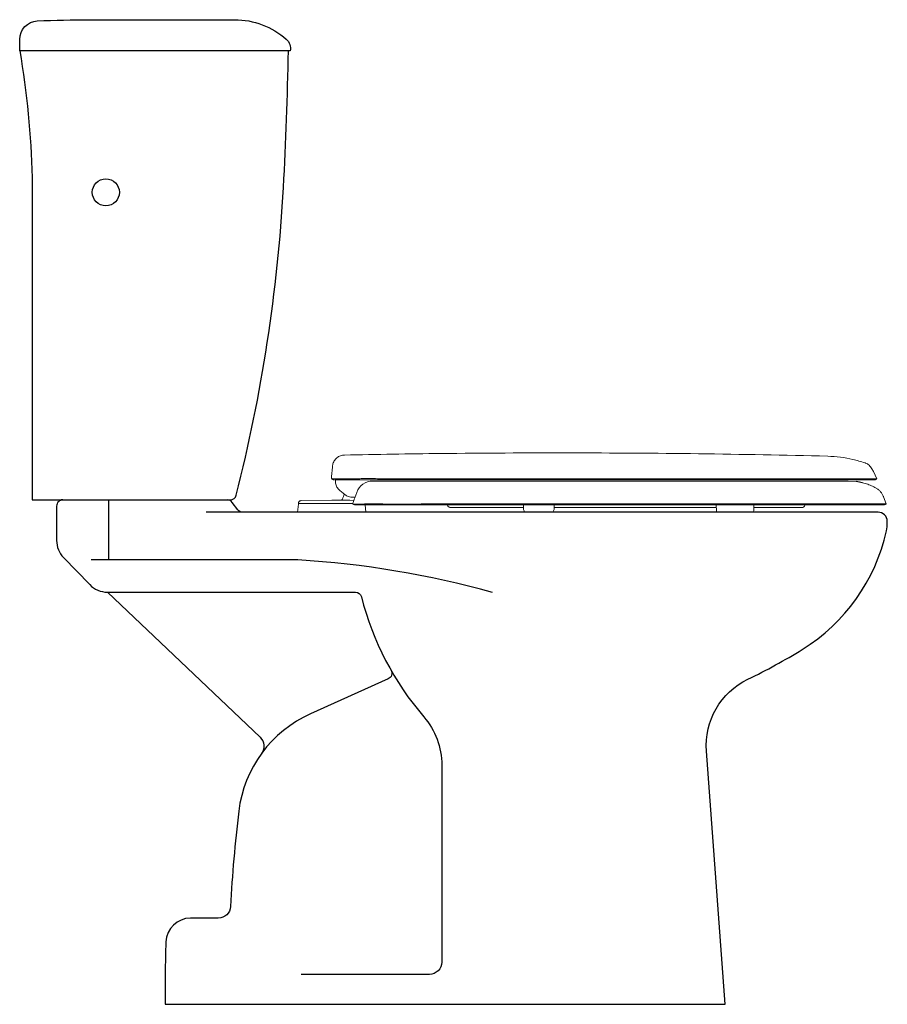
# Model space of a CAD drawing. Header units: millimetres. Extents: x 42.834 to 43.539, y 148.151 to 148.951.
import ezdxf

# ---------------------------------------------------------------- set-up
doc = ezdxf.new("R2010")
doc.units = ezdxf.units.MM
doc.layers.add('BLOCKS', color=3, linetype='Continuous')
doc.layers.add('SANINDUSA', color=3, linetype='Continuous')

# ---------------------------------------------------------------- blocks, each defined once
blk = doc.blocks.new('103021AL')
at = {"layer": 'BLOCKS'}
for points in [[(0, 0.775), (0, 0.784287, -0.40036), (0.014287, 0.79927, -0.011883), (0.057158, 0.800289), (0.174639, 0.800289, -0.182719), (0.216616, 0.78442, -0.266333), (0.219814, 0.775), (0, 0.775, -0.036868), (0.01, 0.672009), (0.01, 0.41), (0.171117, 0.41, 0.34308), (0.175963, 0.413769, 0.048313), (0.214343, 0.663882, 0.009935), (0.218327, 0.775)], [(0.035, 0.41, 0.414214), (0.03, 0.405), (0.03, 0.376957, 0.194619), (0.035626, 0.36305), (0.056868, 0.341094, 0.203213), (0.071242, 0.335), (0.272815, 0.335, -0.343198), (0.277661, 0.331229, 0.116231), (0.328422, 0.233683, -0.179706), (0.342968, 0.194517), (0.342968, 0.034361, -0.414214), (0.332968, 0.024361), (0.228686, 0.024361)], [(0.18125, 0.4, -0.236068), (0.17725, 0.402), (0.17275, 0.408, 0.236068), (0.16875, 0.41)], [(0.301741, 0.271488, -0.442616), (0.299444, 0.264452), (0.236318, 0.236116, 0.262898), (0.177994, 0.156912, 0.017474), (0.171349, 0.079493, -0.399449), (0.161362, 0.07), (0.138798, 0.07, 0.404367), (0.11881, 0.050675, 0.011395), (0.118255, 0), (0.573255, 0), (0.557982, 0.205762, -0.30827), (0.591786, 0.264262, 0.026557), (0.635951, 0.288498, 0.201978), (0.704286, 0.384781, 0.054711), (0.705, 0.391288), (0.705, 0.3925, 0.414214), (0.6975, 0.4), (0.151591, 0.4)], [(0.384104, 0.334753, 0.052415), (0.225958, 0.361259), (0.058046, 0.361259)], [(0.071372, 0.335), (0.195337, 0.217013, -0.376684), (0.196517, 0.203871)]]:
    blk.add_lwpolyline(points, format="xyb", dxfattribs=at)
blk.add_lwpolyline([(0.072241, 0.41), (0.072241, 0.361259)], dxfattribs=at)
blk.add_circle((0.07, 0.66), 0.011, dxfattribs=at)

msp = doc.modelspace()

# ---------------------------------------------------------------- linework, layer by layer
at = {"layer": 'SANINDUSA', "linetype": 'Continuous', "lineweight": 15}
for p, q in [((43.08713, 148.58016), (43.08779, 148.58777)), ((43.08707, 148.5788), (43.08711, 148.57993)), ((43.0874, 148.57813), (43.08725, 148.57819)), ((43.08761, 148.57813), (43.0874, 148.57813)), ((43.09016, 148.57811), (43.08826, 148.57812)), ((43.08963, 148.57738), (43.13155, 148.57738)), ((43.09941, 148.57812), (43.09815, 148.57811)), ((43.11364, 148.57835), (43.11215, 148.57835)), ((43.12062, 148.5764), (43.13398, 148.5764)), ((43.13155, 148.57738), (43.52816, 148.57738)), ((43.50679, 148.5764), (43.13398, 148.5764)), ((43.51335, 148.57593), (43.50679, 148.5764)), ((43.09777, 148.5655), (43.0939, 148.5686)), ((43.0939, 148.5686), (43.09777, 148.5655)), ((43.10585, 148.56276), (43.10746, 148.56719)), ((43.5286, 148.57128), (43.531, 148.56977)), ((43.06017, 148.55854), (43.06015, 148.5581)), ((43.08715, 148.5609), (43.06225, 148.56047)), ((43.09433, 148.56078), (43.08715, 148.5609)), ((43.10439, 148.5581), (43.08715, 148.5581)), ((43.102, 148.56075), (43.09468, 148.56086)), ((43.10519, 148.56068), (43.102, 148.56075)), ((43.53553, 148.56353), (43.53761, 148.55781)), ((43.06007, 148.55765), (43.05949, 148.5511)), ((43.05949, 148.5511), (43.11481, 148.5511)), ((43.10609, 148.5571), (43.16368, 148.5571)), ((43.11481, 148.5511), (43.11429, 148.5571)), ((43.16368, 148.5571), (43.20578, 148.5571)), ((43.24293, 148.5571), (43.24299, 148.5539)), ((43.26799, 148.5539), (43.26804, 148.5571)), ((43.29818, 148.5548), (43.29698, 148.5548)), ((43.30253, 148.5548), (43.29818, 148.5548)), ((43.39967, 148.5571), (43.39975, 148.5523)), ((43.43013, 148.5523), (43.43021, 148.5571)), ((43.47167, 148.55643), (43.472, 148.5571))]:
    msp.add_line(p, q, dxfattribs=at)
at = {"layer": 'SANINDUSA', "linetype": 'Continuous', "lineweight": 15, "flags": 128}
for points in [[(43.52617, 148.58627), (43.5273, 148.58404), (43.53022, 148.57832)], [(43.28095, 148.57832), (43.25083, 148.57832), (43.22076, 148.57832), (43.19078, 148.57832), (43.1609, 148.57833), (43.13117, 148.57833), (43.13117, 148.57833), (43.13117, 148.57833), (43.13117, 148.57833), (43.13117, 148.57833), (43.13117, 148.57833)]]:
    msp.add_lwpolyline(points, dxfattribs=at)
at = {"layer": 'SANINDUSA', "linetype": 'Continuous', "lineweight": 15}
for centre, radius, start, end in [((43.12062, 148.5624), 0.014, 90, 160), ((43.08134, 148.56861), 0.01606, 334.57129, 350.53546), ((43.06056, 148.5576), 0.0005, 135.91336, 175), ((43.42535, 148.55328), 0.00486, 333.39682, 348.36018)]:
    msp.add_arc(centre, radius, start, end, dxfattribs=at)
at = {"layer": 'SANINDUSA'}
msp.add_arc((43.49822, 148.48886), 0.08837, 76.74519, 80.14524, dxfattribs=at)
at = {"layer": 'SANINDUSA', "linetype": 'Continuous', "lineweight": 15}
msp.add_ellipse((43.18633, 148.5792), major_axis=(0.0701, 0.10576), ratio=0.513868, start_param=2.081753, end_param=2.092307, dxfattribs=at)
for points, knots in [([(43.09762, 148.59757), (43.12373, 148.59804), (43.18458, 148.59913), (43.24543, 148.59926), (43.28017, 148.59933)], [0, 0, 0, 0, 0.429168, 1, 1, 1, 1]), ([(43.4902, 148.59663), (43.4552, 148.5974), (43.3852, 148.59893), (43.31518, 148.5992), (43.28017, 148.59933)], [0, 0, 0, 0, 0.499998, 1, 1, 1, 1]), ([(43.09762, 148.59757), (43.0965, 148.59744), (43.09425, 148.59717), (43.09129, 148.59539), (43.08908, 148.59281), (43.08808, 148.59031), (43.0879, 148.58882), (43.08785, 148.58845)], [0, 0, 0, 0, 0.2304145, 0.4608289, 0.6912433, 0.9216579, 1, 1, 1, 1]), ([(43.49021, 148.59663), (43.49366, 148.59644), (43.50054, 148.59606), (43.5107, 148.59423), (43.51724, 148.5922), (43.5205, 148.59119)], [0, 0, 0, 0, 0.335414, 0.668437, 1, 1, 1, 1]), ([(43.52611, 148.58637), (43.5258, 148.5869), (43.52516, 148.58797), (43.52351, 148.58968), (43.52185, 148.5907), (43.52065, 148.59114), (43.5205, 148.59119)], [0, 0, 0, 0, 0.242208, 0.493028, 0.937801, 1, 1, 1, 1]), ([(43.08785, 148.58845), (43.08785, 148.58843), (43.08785, 148.58838), (43.08781, 148.588), (43.08779, 148.58777)], [0, 0, 0, 0, 0.393246, 1, 1, 1, 1]), ([(43.08725, 148.57819), (43.08718, 148.57829), (43.0871, 148.57843), (43.08708, 148.57874), (43.08707, 148.5788)], [0, 0, 0, 0, 0.796054, 1, 1, 1, 1]), ([(43.08725, 148.57819), (43.08732, 148.57813), (43.08746, 148.578), (43.08761, 148.5779), (43.08769, 148.57785)], [0, 0, 0, 0, 0.491972, 1, 1, 1, 1]), ([(43.08826, 148.57812), (43.08811, 148.57812), (43.08796, 148.57812), (43.08777, 148.57812), (43.08777, 148.57812), (43.08777, 148.57812), (43.08777, 148.57812), (43.08777, 148.57812), (43.08775, 148.57812), (43.0877, 148.57813), (43.08765, 148.57813), (43.08761, 148.57813)], [0, 0, 0, 0, 0.708049, 0.708053, 0.708057, 0.708074, 0.708227, 0.709438, 0.719141, 0.796754, 1, 1, 1, 1]), ([(43.08769, 148.57785), (43.08777, 148.5778), (43.08793, 148.5777), (43.0881, 148.57763), (43.08819, 148.57759)], [0, 0, 0, 0, 0.500024, 1, 1, 1, 1]), ([(43.08821, 148.57758), (43.08826, 148.57757), (43.08833, 148.57754), (43.08841, 148.57751), (43.08847, 148.5775), (43.08858, 148.57747), (43.08867, 148.57745), (43.08875, 148.57743)], [0, 0, 0, 0, 0.273272, 0.410127, 0.470327, 0.575012, 1, 1, 1, 1]), ([(43.08927, 148.57738), (43.08919, 148.57739), (43.08902, 148.57739), (43.08885, 148.57742), (43.08876, 148.57743)], [0, 0, 0, 0, 0.5, 1, 1, 1, 1]), ([(43.09815, 148.57811), (43.09799, 148.57811), (43.09712, 148.5781), (43.09563, 148.57809), (43.09383, 148.5781), (43.09231, 148.57811), (43.09114, 148.57811), (43.09048, 148.57811), (43.09019, 148.57811), (43.09016, 148.57811)], [0, 0, 0, 0, 0.045122, 0.252445, 0.460002, 0.667927, 0.845737, 0.982873, 1, 1, 1, 1]), ([(43.0903, 148.57741), (43.09024, 148.57651), (43.09011, 148.57448), (43.09126, 148.57147), (43.09277, 148.56953), (43.09377, 148.56871), (43.0939, 148.5686)], [0, 0, 0, 0, 0.270384, 0.608747, 0.947102, 1, 1, 1, 1]), ([(43.10448, 148.57825), (43.10436, 148.57825), (43.10357, 148.57823), (43.1023, 148.57819), (43.10073, 148.57815), (43.09985, 148.57813), (43.09941, 148.57812)], [0, 0, 0, 0, 0.0614915, 0.4386395, 0.7195054, 1, 1, 1, 1]), ([(43.11215, 148.57835), (43.1108, 148.57834), (43.1081, 148.57832), (43.10569, 148.57827), (43.10448, 148.57825)], [0, 0, 0, 0, 0.498805, 1, 1, 1, 1]), ([(43.11658, 148.57835), (43.11626, 148.57835), (43.11527, 148.57835), (43.11431, 148.57835), (43.11364, 148.57835)], [0, 0, 0, 0, 0.313807, 1, 1, 1, 1]), ([(43.13117, 148.57833), (43.13117, 148.57833), (43.13116, 148.57833), (43.13108, 148.57833), (43.13039, 148.57833), (43.12752, 148.57833), (43.1226, 148.57834), (43.11858, 148.57835), (43.11658, 148.57835)], [0, 0, 0, 0, 0.000022, 0.001867, 0.016621, 0.134411, 0.567993, 1, 1, 1, 1]), ([(43.38773, 148.57832), (43.37926, 148.57832), (43.36231, 148.57832), (43.33675, 148.57832), (43.31432, 148.57832), (43.29937, 148.57832), (43.29192, 148.57832), (43.28877, 148.57832), (43.28511, 148.57832), (43.28251, 148.57832), (43.28095, 148.57832)], [0, 0, 0, 0, 0.239596, 0.479108, 0.718615, 0.868268, 0.897671, 0.927076, 0.956483, 1, 1, 1, 1]), ([(43.53022, 148.57832), (43.53012, 148.57832), (43.52991, 148.57832), (43.52827, 148.57832), (43.52568, 148.57832), (43.52211, 148.57832), (43.51761, 148.57832), (43.51222, 148.57832), (43.50596, 148.57832), (43.49889, 148.57832), (43.49104, 148.57832), (43.48245, 148.57832), (43.47315, 148.57832), (43.46318, 148.57832), (43.45259, 148.57832), (43.44141, 148.57832), (43.42967, 148.57832), (43.41891, 148.57832), (43.40933, 148.57832), (43.40329, 148.57832), (43.39942, 148.57832), (43.39777, 148.57832), (43.39611, 148.57832), (43.39445, 148.57832), (43.39278, 148.57832), (43.3911, 148.57832), (43.38942, 148.57832), (43.38829, 148.57832), (43.38773, 148.57832)], [0, 0, 0, 0, 0.056646, 0.112527, 0.167788, 0.222555, 0.276936, 0.331027, 0.384909, 0.438655, 0.492329, 0.545995, 0.599713, 0.653547, 0.707569, 0.761857, 0.8165, 0.871606, 0.907176, 0.94302, 0.950097, 0.957186, 0.964288, 0.971403, 0.978531, 0.985674, 0.99283, 1, 1, 1, 1]), ([(43.5286, 148.57128), (43.52732, 148.57187), (43.52474, 148.57306), (43.52135, 148.5743), (43.51922, 148.57473), (43.51849, 148.57487)], [0, 0, 0, 0, 0.394352, 0.791704, 1, 1, 1, 1]), ([(43.52816, 148.57738), (43.52825, 148.57739), (43.52845, 148.57739), (43.52864, 148.57743), (43.52873, 148.57745)], [0, 0, 0, 0, 0.500005, 1, 1, 1, 1]), ([(43.52873, 148.57745), (43.52881, 148.57746), (43.529, 148.57751), (43.52918, 148.57758), (43.52929, 148.57763)], [0, 0, 0, 0, 0.399708, 1, 1, 1, 1]), ([(43.52929, 148.57763), (43.52936, 148.57766), (43.52953, 148.57775), (43.52969, 148.57786), (43.52979, 148.57792)], [0, 0, 0, 0, 0.399722, 1, 1, 1, 1]), ([(43.52979, 148.57792), (43.52992, 148.57803), (43.53007, 148.57815), (43.5302, 148.57829), (43.53022, 148.57832)], [0, 0, 0, 0, 0.837575, 1, 1, 1, 1]), ([(43.531, 148.56977), (43.53163, 148.56922), (43.53284, 148.56817), (43.53428, 148.56622), (43.5351, 148.56465), (43.53546, 148.56372), (43.53553, 148.56353)], [0, 0, 0, 0, 0.318966, 0.617276, 0.924236, 1, 1, 1, 1]), ([(43.08715, 148.5581), (43.08678, 148.5581), (43.08603, 148.5581), (43.08468, 148.5581), (43.08312, 148.5581), (43.08149, 148.5581), (43.07975, 148.5581), (43.07808, 148.5581), (43.07646, 148.5581), (43.07531, 148.5581), (43.07425, 148.5581), (43.07312, 148.5581), (43.0718, 148.5581), (43.07049, 148.5581), (43.06924, 148.5581), (43.06823, 148.5581), (43.06736, 148.5581), (43.06649, 148.5581), (43.06565, 148.5581), (43.06496, 148.5581), (43.06437, 148.5581), (43.06376, 148.5581), (43.06308, 148.5581), (43.06247, 148.5581), (43.06198, 148.5581), (43.06152, 148.5581), (43.06106, 148.5581), (43.06063, 148.5581), (43.06035, 148.5581), (43.06022, 148.5581), (43.06016, 148.5581), (43.06016, 148.5581), (43.06016, 148.5581)], [0, 0, 0, 0, 0.02652, 0.053031, 0.09543, 0.137824, 0.169649, 0.222624, 0.261717, 0.29284, 0.312023, 0.346535, 0.384888, 0.423222, 0.461594, 0.499983, 0.520833, 0.550011, 0.591677, 0.616678, 0.633344, 0.666672, 0.700001, 0.733327, 0.766653, 0.790455, 0.828548, 0.875983, 0.923873, 0.952312, 0.976147, 1, 1, 1, 1]), ([(43.0621, 148.56047), (43.06185, 148.56044), (43.06135, 148.56036), (43.06072, 148.55992), (43.06028, 148.55929), (43.06021, 148.55879), (43.06017, 148.55854)], [0, 0, 0, 0, 0.25, 0.5, 0.75, 1, 1, 1, 1]), ([(43.0621, 148.56047), (43.06185, 148.56044), (43.06135, 148.56036), (43.06072, 148.55992), (43.06028, 148.55929), (43.06021, 148.55879), (43.06017, 148.55854)], [0, 0, 0, 0, 0.25, 0.5, 0.75, 1, 1, 1, 1]), ([(43.09468, 148.56086), (43.09482, 148.56088), (43.09509, 148.5609), (43.09545, 148.56111), (43.09568, 148.56136), (43.09577, 148.56154), (43.0958, 148.56161)], [0, 0, 0, 0, 0.283693, 0.567388, 0.851485, 1, 1, 1, 1]), ([(43.10402, 148.5633), (43.10321, 148.56336), (43.1018, 148.56346), (43.1, 148.5641), (43.09874, 148.56478), (43.09803, 148.56529), (43.09778, 148.56549), (43.09777, 148.5655)], [0, 0, 0, 0, 0.339931, 0.591749, 0.850608, 0.997294, 1, 1, 1, 1]), ([(43.10605, 148.5633), (43.10602, 148.5633), (43.10598, 148.5633), (43.10564, 148.5633), (43.10512, 148.5633), (43.10457, 148.5633), (43.10421, 148.5633), (43.10409, 148.5633)], [0, 0, 0, 0, 0.210353, 0.420346, 0.640695, 0.886819, 1, 1, 1, 1]), ([(43.10428, 148.55775), (43.10429, 148.55775), (43.10449, 148.55773), (43.10512, 148.55771), (43.10671, 148.55771), (43.10896, 148.55772), (43.11189, 148.55774), (43.11544, 148.55776), (43.11966, 148.55777), (43.12456, 148.55776), (43.1301, 148.55775), (43.13611, 148.55773), (43.1425, 148.55771), (43.14919, 148.5577), (43.15623, 148.55772), (43.16107, 148.55777), (43.16355, 148.5578)], [0, 0, 0, 0, 0.003559, 0.077598, 0.151822, 0.225844, 0.299987, 0.374337, 0.448472, 0.52684, 0.605464, 0.683839, 0.761764, 0.839929, 0.917875, 1, 1, 1, 1]), ([(43.10436, 148.55769), (43.10434, 148.55771), (43.10431, 148.55773), (43.10429, 148.55775), (43.10428, 148.55775)], [0, 0, 0, 0, 0.851007, 1, 1, 1, 1]), ([(43.10464, 148.55891), (43.10481, 148.55945), (43.10516, 148.56056), (43.10556, 148.5619), (43.10575, 148.56247), (43.10585, 148.56276)], [0, 0, 0, 0, 0.317012, 0.643145, 1, 1, 1, 1]), ([(43.16355, 148.5578), (43.38095, 148.55781), (43.38593, 148.55781), (43.39418, 148.55781), (43.40552, 148.55781), (43.41821, 148.55781), (43.43202, 148.55781), (43.44535, 148.55781), (43.45808, 148.55781), (43.47011, 148.55781), (43.48139, 148.55781), (43.49183, 148.5578), (43.50135, 148.55781), (43.50986, 148.55781), (43.51733, 148.55781), (43.52372, 148.55781), (43.52886, 148.55781), (43.53278, 148.55781), (43.53554, 148.55781), (43.53728, 148.55781), (43.5375, 148.55781), (43.53761, 148.55781)], [0, 0, 0, 0, 0.019364, 0.058168, 0.096972, 0.154083, 0.211397, 0.268712, 0.325822, 0.382925, 0.440233, 0.49754, 0.554643, 0.611745, 0.669051, 0.726357, 0.783458, 0.837507, 0.891729, 0.945951, 1, 1, 1, 1]), ([(43.53761, 148.55781), (43.53748, 148.55769), (43.53713, 148.5574), (43.53652, 148.55715), (43.53605, 148.55712), (43.53587, 148.5571)], [0, 0, 0, 0, 0.274554, 0.712159, 1, 1, 1, 1]), ([(43.10436, 148.55769), (43.10465, 148.55751), (43.1052, 148.55717), (43.10581, 148.5571), (43.10609, 148.5571), (43.10609, 148.5571)], [0, 0, 0, 0, 0.533866, 0.995708, 1, 1, 1, 1]), ([(43.18145, 148.55643), (43.18144, 148.55645), (43.18134, 148.55668), (43.1812, 148.5569), (43.18106, 148.5571)], [0, 0, 0, 0, 0.061861, 1, 1, 1, 1]), ([(43.18393, 148.5548), (43.18362, 148.55483), (43.18302, 148.55489), (43.18221, 148.55536), (43.1817, 148.55591), (43.18151, 148.55631), (43.18145, 148.55643)], [0, 0, 0, 0, 0.289787, 0.579576, 0.869364, 1, 1, 1, 1]), ([(43.22589, 148.5548), (43.22371, 148.5548), (43.21934, 148.5548), (43.21329, 148.5548), (43.20765, 148.5548), (43.20256, 148.5548), (43.19806, 148.5548), (43.19414, 148.5548), (43.19079, 148.5548), (43.18818, 148.5548), (43.18625, 148.5548), (43.18493, 148.5548), (43.18408, 148.5548), (43.18398, 148.5548), (43.18393, 148.5548)], [0, 0, 0, 0, 0.085349, 0.170699, 0.258142, 0.345585, 0.430936, 0.516286, 0.603738, 0.69119, 0.767644, 0.844099, 0.922049, 1, 1, 1, 1]), ([(43.20578, 148.5571), (43.21691, 148.5571), (43.23917, 148.5571), (43.27262, 148.5571), (43.30609, 148.5571), (43.33951, 148.5571), (43.36576, 148.5571), (43.38482, 148.5571), (43.3967, 148.5571), (43.40844, 148.5571), (43.41996, 148.5571), (43.43213, 148.5571), (43.44481, 148.5571), (43.45781, 148.5571), (43.47009, 148.5571), (43.48143, 148.5571), (43.49176, 148.5571), (43.50106, 148.5571), (43.50939, 148.5571), (43.51667, 148.5571), (43.52283, 148.5571), (43.52785, 148.5571), (43.53172, 148.5571), (43.53421, 148.5571), (43.53562, 148.5571), (43.53579, 148.5571), (43.53587, 148.5571)], [0, 0, 0, 0, 0.077897, 0.155854, 0.233837, 0.311804, 0.389711, 0.417704, 0.445788, 0.473872, 0.501897, 0.529842, 0.564999, 0.600291, 0.635584, 0.670743, 0.704786, 0.73895, 0.773117, 0.807162, 0.841171, 0.875301, 0.909433, 0.943443, 0.971722, 1, 1, 1, 1]), ([(43.24297, 148.5548), (43.24279, 148.5548), (43.23963, 148.5548), (43.23384, 148.5548), (43.22854, 148.5548), (43.22589, 148.5548)], [0, 0, 0, 0, 0.029399, 0.5147, 1, 1, 1, 1]), ([(43.24299, 148.5539), (43.24305, 148.55349), (43.24316, 148.55266), (43.24357, 148.55174), (43.24393, 148.55128), (43.2441, 148.5511)], [0, 0, 0, 0, 0.3811774, 0.7623294, 0.8821745, 0.8821745, 0.8821745, 0.8821745]), ([(43.26682, 148.5511), (43.26685, 148.55114), (43.26701, 148.55133), (43.26739, 148.55189), (43.26781, 148.55281), (43.26791, 148.55351), (43.26797, 148.5539)], [0.2502937, 0.2502937, 0.2502937, 0.2502937, 0.2794572, 0.3892216, 0.6587202, 1, 1, 1, 1]), ([(43.29698, 148.5548), (43.2939, 148.5548), (43.28773, 148.5548), (43.27845, 148.5548), (43.27185, 148.5548), (43.26841, 148.5548), (43.268, 148.5548)], [0, 0, 0, 0, 0.3159491, 0.6318966, 0.9570432, 1, 1, 1, 1]), ([(43.37262, 148.5548), (43.3666, 148.5548), (43.35457, 148.5548), (43.33121, 148.5548), (43.31384, 148.5548), (43.30253, 148.5548)], [0, 0, 0, 0, 0.25817, 0.516437, 1, 1, 1, 1]), ([(43.39971, 148.5548), (43.39819, 148.5548), (43.3931, 148.5548), (43.38402, 148.5548), (43.37642, 148.5548), (43.37262, 148.5548)], [0, 0, 0, 0, 0.175694, 0.588405, 1, 1, 1, 1]), ([(43.46919, 148.5548), (43.46913, 148.5548), (43.46901, 148.5548), (43.46789, 148.5548), (43.46566, 148.5548), (43.46184, 148.5548), (43.45679, 148.5548), (43.45053, 148.5548), (43.44312, 148.5548), (43.4363, 148.5548), (43.43167, 148.5548), (43.43017, 148.5548)], [0, 0, 0, 0, 0.086784, 0.173569, 0.301032, 0.428902, 0.556367, 0.683791, 0.811621, 0.939045, 1, 1, 1, 1]), ([(43.47167, 148.55643), (43.47152, 148.55616), (43.47122, 148.55563), (43.47047, 148.55507), (43.46976, 148.55483), (43.46932, 148.55481), (43.46919, 148.5548)], [0, 0, 0, 0, 0.290342, 0.580677, 0.87102, 1, 1, 1, 1])]:
    msp.add_open_spline(points, degree=3, knots=knots, dxfattribs=at)
msp.add_open_spline([(43.39975, 148.5523), (43.39984, 148.55189), (43.39994, 148.55148), (43.40008, 148.5511)], degree=3, dxfattribs=at)

# ---------------------------------------------------------------- block references
msp.add_blockref('103021AL', (42.83364, 148.1511))

doc.saveas('drawing.dxf')
